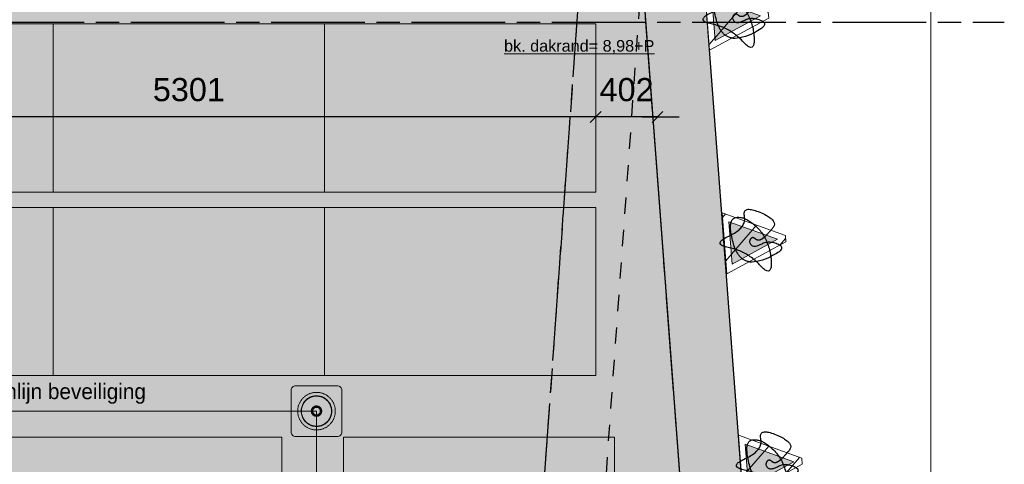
# Model space of a CAD drawing. Header units: millimetres. Extents: x -10538 to 13100, y -15694 to 32605.
# Tile 99 of 203: x 6505 to 12920, y -5281 to -2384. Entities that reach past the tile are written whole.
import ezdxf

# ---------------------------------------------------------------- set-up
doc = ezdxf.new("R2010")
doc.units = ezdxf.units.MM
doc.header["$LTSCALE"] = 100
doc.header["$PDMODE"] = 1
doc.header["$PDSIZE"] = -2
doc.linetypes.add('[LS] ISO-08 Long Dashed Short Dashed', pattern=[9.144, 6.096, -0.762, 1.524, -0.762])
doc.linetypes.add('[LS] Type-1', pattern=[2.12, 1.06, -1.06])
doc.layers.get('0').update_dxf_attribs({"lineweight": 5})
for name, color, linetype, lineweight, true_color in [('004 Valbeveiliging', 7, 'Continuous', 5, 0xcc0000), ('008 PV Panelen Hatch - Copy', 252, 'Continuous', 25, 0x696969), ('Bloembak driehoek', 4, 'Vluchtweg', 5, 0x00ffff), ('Constructie _ STAAL', 6, 'Continuous', 5, 0xff00ff), ('klasse 0', 5, 'Continuous', 5, 0x0000ff)]:
    doc.layers.add(name, color=color, linetype=linetype, lineweight=lineweight, true_color=true_color)
for name, color, linetype, lineweight in [('Geen', 7, 'Continuous', 9), ('Maatlijnen', 7, 'Continuous', 9), ('none', 7, 'Continuous', 13), ('plantenbak', 7, 'Continuous', 5)]:
    doc.layers.add(name, color=color, linetype=linetype, lineweight=lineweight)
doc.styles.add('Arial', font='Arial.ttf')
doc.styles.add('Century Gothic', font='Century-Gothic_9791.ttf')
doc.linetypes.add('Vluchtweg', pattern='A,10,-5,10,-3.236566,-11.030458,["vluchtweg",Arial,S=1.762052,R=0,X=-11.030458,Y=-0.881026],-5', length=44.267024)
doc.dimstyles.new('Arch', dxfattribs={"dimtxt": 101.056134, "dimasz": 224.482422, "dimexe": 317.5, "dimexo": 158.75, "dimgap": 158.75, "dimtad": 1, "dimdec": 4, "dimtxsty": 'Century Gothic', "dimblk": 'VW_SLASH-2', "dimblk1": 'VW_SLASH-2', "dimblk2": 'VW_SLASH-2', "dimcen": 0, "dimdle": 158.75, "dimazin": 0, "dimtfac": 1, "dimtdec": 4, "dimtix": 1, "dimtmove": 0, "dimatfit": 0, "dimldrblk": 'VW_FILLEDARROW', "dimfxl": 1, "dimfrac": 2, "dimtolj": 1, "dimarcsym": 0})
doc.dimstyles.new('Arch_PUUUR', dxfattribs={"dimtxt": 101.056134, "dimasz": 70.693359, "dimexe": 100, "dimexo": 159, "dimgap": 100, "dimtad": 1, "dimdec": 4, "dimtxsty": 'Century Gothic', "dimblk": 'VW_SLASH', "dimblk1": 'VW_SLASH', "dimblk2": 'VW_SLASH', "dimcen": 0, "dimdle": 100, "dimazin": 0, "dimtfac": 0.8, "dimtdec": 4, "dimtix": 1, "dimtmove": 0, "dimatfit": 0, "dimldrblk": 'VW_SLASH-1', "dimfxl": 1, "dimfrac": 2, "dimtolj": 1, "dimarcsym": 0})
pattern_1 = [(45, (0, 0), (141.42, -141.42), [])]

# ---------------------------------------------------------------- blocks, each defined once
blk = doc.blocks.new('Groep-93')
at = {"layer": 'none', "linetype": 'Continuous', "lineweight": 0, "true_color": 0xdddddd, "transparency": 33554687}
h = blk.add_hatch(color=254, dxfattribs=at)
edge = h.paths.add_edge_path()
edge.add_line((-9171.5, -11126.9), (-9171.5, -11133.8))
edge.add_arc((-6071.5, -11133.8), 3100, 180, 270)
edge.add_line((-6071.5, -14233.8), (-6066.5, -14233.8))
edge.add_line((-6066.5, -14233.8), (8435.9, -12771.5))
edge.add_arc((8430.9, -9671.5), 3100, 270.09362, 360)
edge.add_line((11530.9, -9671.5), (11530.9, -9667.8))
edge.add_line((11530.9, -9667.8), (10030.9, 10332.2))
edge.add_arc((7930.9, 10328.5), 2100, 0.10341, 90)
edge.add_line((7930.9, 12428.5), (-4569.1, 12428.5))
edge.add_arc((-4569.1, 10328.5), 2100, 90, 179.80836)
edge.add_line((-6669.1, 10335.5), (-9171.5, -11126.9))
at = {"layer": 'none', "linetype": 'Continuous', "lineweight": 0, "true_color": 0x9faa7d, "transparency": 33554556}
h = blk.add_hatch(color=73, dxfattribs=at)
edge = h.paths.add_edge_path()
edge.add_line((-6269.2, 10307.1), (-8771.4, -11154.1))
edge.add_arc((-6071.5, -11133.8), 2700, 180.43021, 269.68854)
edge.add_line((-6086.2, -13833.8), (8415.5, -12371.6))
edge.add_line((8415.5, -12371.6), (8435.3, -12371.5))
edge.add_arc((8430.9, -9671.5), 2700, 270.09362, 359.76787)
edge.add_line((11130.8, -9682.5), (9630.9, 10316.9))
edge.add_line((9630.9, 10316.9), (9630.9, 10331.5))
edge.add_arc((7930.9, 10328.5), 1700, 0.10341, 90)
edge.add_line((7930.9, 12028.5), (-4569.1, 12028.5))
edge.add_arc((-4569.1, 10328.5), 1700, 90, 179.80836)
edge.add_line((-6269.1, 10334.1), (-6269.2, 10307.1))
h.paths.add_polyline_path([(-952.5, 5902.8), (1523, 5902.8), (1523, -2250.8), (-952.5, -2250.8)])
h = blk.add_hatch(color=73, dxfattribs=at)
edge = h.paths.add_edge_path()
edge.add_line((-6269.2, 10307.1), (-8302.5, -7132.1))
edge.add_line((-8302.5, -7132.1), (10939.6, -7132.1))
edge.add_line((10939.6, -7132.1), (9630.9, 10316.9))
edge.add_line((9630.9, 10316.9), (9630.9, 10331.5))
edge.add_arc((7930.9, 10328.5), 1700, 0.10341, 90)
edge.add_line((7930.9, 12028.5), (-4569.1, 12028.5))
edge.add_arc((-4569.1, 10328.5), 1700, 90, 179.80836)
edge.add_line((-6269.1, 10334.1), (-6269.2, 10307.1))
h.paths.add_polyline_path([(5296.3, -942.1), (6196.3, -942.1), (6196.3, -2042.1), (5296.3, -2042.1)])
h.paths.add_polyline_path([(-950.6, 5902.8), (1574.7, 5902.8), (1574.7, -2250.8), (-950.6, -2250.8)])
at = {"layer": 'none', "color": 7, "linetype": 'Continuous', "lineweight": 25, "transparency": 33554687, "flags": 128}
for points in [[(-9171.5, -11126.9), (-9171.5, -11133.8, 0.414214), (-6071.5, -14233.8), (-6066.5, -14233.8), (8435.9, -12771.5, 0.413735), (11530.9, -9671.5), (11530.9, -9667.8), (10030.9, 10332.2, 0.413685), (7930.9, 12428.5), (-4569.1, 12428.5, 0.413234), (-6669.1, 10335.5)], [(-6269.2, 10307.1), (-8771.4, -11154.1, 0.410427), (-6086.2, -13833.8), (8415.5, -12371.6), (8435.3, -12371.5, 0.412549), (11130.8, -9682.5), (9630.9, 10316.9), (9630.9, 10331.5, 0.413685), (7930.9, 12028.5), (-4569.1, 12028.5, 0.413234), (-6269.1, 10334.1)], [(-6269.2, 10307.1), (-8302.5, -7132.1), (10939.6, -7132.1), (9630.9, 10316.9), (9630.9, 10331.5, 0.413685), (7930.9, 12028.5), (-4569.1, 12028.5, 0.413234), (-6269.1, 10334.1)]]:
    blk.add_lwpolyline(points, format="xyb", close=True, dxfattribs=at)
blk = doc.blocks.new('Groep-94')
at = {"layer": 'none', "color": 7, "linetype": '[LS] Type-1', "lineweight": 25, "transparency": 33554687, "flags": 128}
for points in [[(-4611.8, -12147.8, -0.413893), (-6711.8, -10050.1), (-7211.8, 11950), (-7211.8, 11952.2, -0.414214), (-4111.8, 15052.2), (-4107.8, 15052.2), (8392.3, 14052.2, -0.413833), (11488.2, 10952.2), (11488.2, 10948.7), (9988.2, -10051.4, -0.41371), (7888.2, -12147.8)], [(-6311.8, -10040.8), (-6811.8, 11958.9, -0.41223), (-4123.4, 14652.2), (8376, 13652.3), (8391.7, 13652.2, -0.412704), (11088.2, 10962.7), (9588.3, -10036.8), (9588.2, -10050.7, -0.41371), (7888.2, -11747.8), (-4611.8, -11747.8, -0.413893), (-6311.8, -10049.6)]]:
    blk.add_lwpolyline(points, format="xyb", close=True, dxfattribs=at)
blk = doc.blocks.new('bloembak')
at = {"color": 255, "linetype": 'Continuous', "lineweight": 9, "transparency": 33554687}
blk.add_wipeout([(-20, -400), (-200, 0), (200, 0), (20, -400)], dxfattribs=at).dxf.layer = 'Bloembak driehoek'
at = {"layer": 'Bloembak driehoek', "linetype": 'Continuous', "lineweight": 5, "transparency": 33554687}
h = blk.add_hatch(dxfattribs=at)
h.set_pattern_fill('[LA] Baksteen 2mm', style=0, pattern_type=2)
h.set_pattern_definition(pattern_1)
h.paths.add_polyline_path([(-20, -400), (-200, 0), (200, 0), (20, -400)])
at = {"layer": 'Bloembak driehoek', "color": 7, "linetype": 'Continuous', "lineweight": 9, "transparency": 33554687, "flags": 128}
blk.add_lwpolyline([(-20, -400), (-200, 0), (200, 0), (20, -400)], close=True, dxfattribs=at)
at = {"color": 255, "linetype": 'Continuous', "lineweight": 9, "transparency": 33554687}
blk.add_wipeout([(0, -347), (-138.1, -40), (138.1, -40)], dxfattribs=at).dxf.layer = 'plantenbak'
at = {"layer": 'Bloembak driehoek', "linetype": 'Continuous', "lineweight": 0, "true_color": 0xd7e0d6, "transparency": 33554687}
blk.add_hatch(color=254, dxfattribs=at).paths.add_polyline_path([(0, -347), (-138.1, -40), (138.1, -40)])
at = {"layer": 'plantenbak', "linetype": 'Continuous', "lineweight": 5, "transparency": 33554687}
h = blk.add_hatch(dxfattribs=at)
h.set_pattern_fill('[LA] Baksteen 2mm', style=0, pattern_type=2)
h.set_pattern_definition(pattern_1)
h.paths.add_polyline_path([(0, -347), (-138.1, -40), (138.1, -40)])
at = {"layer": 'Bloembak driehoek', "color": 7, "linetype": 'Continuous', "lineweight": 9, "transparency": 33554687, "flags": 128}
blk.add_lwpolyline([(0, -347), (-138.1, -40), (138.1, -40)], close=True, dxfattribs=at)
at = {"layer": 'plantenbak', "linetype": 'Continuous', "lineweight": 9, "transparency": 33554687, "flags": 128}
blk.add_lwpolyline([(0, -347), (-138.1, -40), (138.1, -40)], close=True, dxfattribs=at)
at = {"layer": 'plantenbak', "color": 85, "lineweight": 25, "true_color": 0x5baa38, "transparency": 33554687}
blk.add_open_spline([(-13.3, -252.4), (-33.4, -281.3), (-122.1, -365.2), (-243.1, -133.6), (-89.9, -153.6), (-1.2, 86), (64, -145.6), (256.9, -297.3), (-1.2, -293.1), (-166.5, -153.6), (-160.4, -25.8), (175.6, -92.3), (71.4, -414), (-1.6, -293.5), (44.4, -192.4), (6, -156.7), (-33, -184.9), (6.9, -223.5), (-13.3, -252.4)], degree=2, dxfattribs=at)
blk = doc.blocks.new('Groep-97')
at = {"layer": 'Bloembak driehoek', "color": 7, "transparency": 33554687, "xscale": -1, "rotation": 94.32140052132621}
for p in [(10984.7, -2384), (11095.9, -3841.1), (11202.5, -5290.9)]:
    blk.add_blockref('bloembak', p, dxfattribs=at)
blk = doc.blocks.new('Groep-99')
at = {"layer": 'Bloembak driehoek', "color": 7, "transparency": 33554687}
blk.add_blockref('Groep-97', (0, 0), dxfattribs=at)
blk = doc.blocks.new('VW_SLASH-2')
at = {"color": 0, "linetype": 'ByBlock', "lineweight": -2, "transparency": 16777216}
blk.add_line((0.707, 0), (-1, 0), dxfattribs=at)
at = {"color": 0, "linetype": 'Continuous', "lineweight": 20, "transparency": 16777216, "flags": 128}
blk.add_lwpolyline([(0.5, 0.5), (-0.5, -0.5)], dxfattribs=at)
blk = doc.blocks.new('*D217')
at = {"layer": 'Defpoints', "color": 0, "transparency": 33554687}
for p in [(7679.8, 12428.5), (12440.6, 12428.5), (8435.9, -12771.5)]:
    blk.add_point(p, dxfattribs=at)
at = {"layer": 'Maatlijnen', "color": 0, "lineweight": -2, "transparency": 33554687}
blk.add_line((12440.6, -12547.1), (12440.6, 12204), dxfattribs=at)
at = {"layer": 'Maatlijnen', "color": 0, "lineweight": -2, "xscale": 224.482421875, "yscale": 224.482421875, "zscale": 224.482421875}
for p, rotation in [((12440.6, 12428.5), 90.00000000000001), ((12440.6, -12771.5), 270)]:
    blk.add_blockref('VW_SLASH-2', p, dxfattribs=dict(at, rotation=rotation))
at = {"layer": 'Maatlijnen', "color": 0, "lineweight": 9, "transparency": 33554687, "insert": (12311, -171.5), "char_height": 151.58, "attachment_point": 5, "rotation": 90, "style": 'Century Gothic'}
blk.add_mtext('\\A1;25200', dxfattribs=at)
blk = doc.blocks.new('VW_FILLEDARROW')
at = {"color": 0, "linetype": 'Continuous', "lineweight": 5, "transparency": 16777216, "flags": 128}
blk.add_lwpolyline([(-1.414, 0.379), (0, 0), (-1.414, -0.379)], close=True, dxfattribs=at)
blk = doc.blocks.new('Groep-100')
at = {"layer": 'Geen', "color": 5, "linetype": '[LS] ISO-08 Long Dashed Short Dashed', "lineweight": 25, "true_color": 0x0000ff, "transparency": 33554687}
for p, q in [((11584.7, 17917.9), (9246.9, -14831.6)), ((11516.7, -14831.6), (9420.7, 13136.1)), ((-9230.3, -2400.8), (12919.7, -2400.8))]:
    blk.add_line(p, q, dxfattribs=at)
blk = doc.blocks.new('Groep-101')
at = {"layer": 'Constructie _ STAAL', "color": 7, "transparency": 33554546}
blk.add_blockref('Groep-100', (0, 0), dxfattribs=at)
blk = doc.blocks.new('Groep-131')
at = {"layer": '004 Valbeveiliging', "color": 12, "linetype": 'Continuous', "true_color": 0xcc0000}
for p, q in [((8438.6, -4934.4), (1345.7, -4934.4)), ((8438.6, -6402.7), (8438.6, -4934.4))]:
    blk.add_line(p, q, dxfattribs=at)
at = {"layer": '004 Valbeveiliging', "color": 12, "linetype": 'Continuous', "true_color": 0xcc0000, "flags": 128}
for points in [[(8273.6, -5070.7), (8274.1, -5076.3), (8275.8, -5081.6), (8278.4, -5086.6), (8282, -5090.9), (8286.3, -5094.5), (8291.3, -5097.2), (8296.7, -5098.8), (8302.3, -5099.4), (8574.9, -5099.4), (8580.5, -5098.8), (8585.9, -5097.2), (8590.8, -5094.5), (8595.2, -5090.9), (8598.8, -5086.6), (8601.4, -5081.6), (8603, -5076.3), (8603.6, -5070.7), (8603.6, -4798), (8603, -4792.4), (8601.4, -4787.1), (8598.8, -4782.1), (8595.2, -4777.8), (8590.8, -4774.2), (8585.9, -4771.5), (8580.5, -4769.9), (8574.9, -4769.4), (8302.3, -4769.4), (8296.7, -4769.9), (8291.3, -4771.5), (8286.3, -4774.2), (8282, -4777.8), (8278.4, -4782.1), (8275.8, -4787.1), (8274.1, -4792.4), (8273.6, -4798)], [(8561.1, -4934.4), (8561, -4930.1), (8560.8, -4925.9), (8560.4, -4921.6), (8559.9, -4917.4), (8559.3, -4913.2), (8558.4, -4909), (8557.5, -4904.9), (8556.4, -4900.8), (8555.2, -4896.7), (8553.8, -4892.7), (8552.3, -4888.7), (8550.6, -4884.8), (8548.8, -4880.9), (8546.9, -4877.1), (8544.9, -4873.4), (8542.7, -4869.8), (8540.4, -4866.2), (8537.9, -4862.7), (8535.4, -4859.3), (8532.7, -4856), (8530, -4852.8), (8527.1, -4849.6), (8524.1, -4846.6), (8521, -4843.7), (8517.8, -4840.9), (8514.5, -4838.2), (8511.1, -4835.6), (8507.6, -4833.2), (8504.1, -4830.8), (8500.5, -4828.6), (8496.7, -4826.5), (8493, -4824.6), (8489.1, -4822.8), (8485.2, -4821.1), (8481.3, -4819.5), (8477.3, -4818.1), (8473.2, -4816.8), (8469.1, -4815.7), (8465, -4814.7), (8460.8, -4813.9), (8456.6, -4813.2), (8452.4, -4812.6), (8448.1, -4812.2), (8443.9, -4812), (8439.7, -4811.9), (8435.4, -4811.9), (8431.2, -4812.1), (8426.9, -4812.4), (8422.7, -4812.9), (8418.5, -4813.5), (8414.3, -4814.3), (8410.1, -4815.2), (8406, -4816.3), (8402, -4817.5), (8397.9, -4818.8), (8393.9, -4820.3), (8390, -4821.9), (8386.1, -4823.7), (8382.3, -4825.5), (8378.6, -4827.6), (8374.9, -4829.7), (8371.3, -4832), (8367.8, -4834.4), (8364.4, -4836.9), (8361, -4839.5), (8357.8, -4842.3), (8354.6, -4845.1), (8351.6, -4848.1), (8348.7, -4851.2), (8345.8, -4854.3), (8343.1, -4857.6), (8340.5, -4861), (8338, -4864.4), (8335.6, -4868), (8333.4, -4871.6), (8331.3, -4875.3), (8329.3, -4879), (8327.4, -4882.8), (8325.7, -4886.7), (8324.1, -4890.7), (8322.7, -4894.7), (8321.4, -4898.7), (8320.2, -4902.8), (8319.2, -4906.9), (8318.3, -4911.1), (8317.6, -4915.3), (8317, -4919.5), (8316.6, -4923.7), (8316.3, -4928), (8316.1, -4932.2), (8316.1, -4936.5), (8316.3, -4940.7), (8316.6, -4945), (8317, -4949.2), (8317.6, -4953.4), (8318.3, -4957.6), (8319.2, -4961.8), (8320.2, -4965.9), (8321.4, -4970), (8322.7, -4974), (8324.1, -4978), (8325.7, -4982), (8327.4, -4985.9), (8329.3, -4989.7), (8331.3, -4993.4), (8333.4, -4997.1), (8335.6, -5000.7), (8338, -5004.3), (8340.5, -5007.7), (8343.1, -5011.1), (8345.8, -5014.4), (8348.7, -5017.5), (8351.6, -5020.6), (8354.6, -5023.6), (8357.8, -5026.4), (8361, -5029.2), (8364.4, -5031.8), (8367.8, -5034.3), (8371.3, -5036.7), (8374.9, -5039), (8378.6, -5041.1), (8382.3, -5043.2), (8386.1, -5045), (8390, -5046.8), (8393.9, -5048.4), (8397.9, -5049.9), (8402, -5051.2), (8406, -5052.4), (8410.1, -5053.5), (8414.3, -5054.4), (8418.5, -5055.2), (8422.7, -5055.8), (8426.9, -5056.3), (8431.2, -5056.6), (8435.4, -5056.8), (8439.7, -5056.8), (8443.9, -5056.7), (8448.1, -5056.5), (8452.4, -5056.1), (8456.6, -5055.5), (8460.8, -5054.8), (8465, -5054), (8469.1, -5053), (8473.2, -5051.9), (8477.3, -5050.6), (8481.3, -5049.2), (8485.2, -5047.6), (8489.1, -5045.9), (8493, -5044.1), (8496.7, -5042.2), (8500.5, -5040.1), (8504.1, -5037.9), (8507.6, -5035.5), (8511.1, -5033.1), (8514.5, -5030.5), (8517.8, -5027.8), (8521, -5025), (8524.1, -5022.1), (8527.1, -5019.1), (8530, -5015.9), (8532.7, -5012.7), (8535.4, -5009.4), (8537.9, -5006), (8540.4, -5002.5), (8542.7, -4998.9), (8544.9, -4995.3), (8546.9, -4991.6), (8548.8, -4987.8), (8550.6, -4983.9), (8552.3, -4980), (8553.8, -4976), (8555.2, -4972), (8556.4, -4967.9), (8557.5, -4963.8), (8558.4, -4959.7), (8559.3, -4955.5), (8559.9, -4951.3), (8560.4, -4947.1), (8560.8, -4942.8), (8561, -4938.6)], [(8538.4, -4934.4), (8538.3, -4930.9), (8538.1, -4927.4), (8537.8, -4924), (8537.4, -4920.5), (8536.9, -4917.1), (8536.2, -4913.7), (8535.4, -4910.3), (8534.5, -4907), (8533.5, -4903.7), (8532.4, -4900.4), (8531.2, -4897.2), (8529.8, -4894), (8528.4, -4890.8), (8526.8, -4887.7), (8525.1, -4884.7), (8523.4, -4881.7), (8521.5, -4878.8), (8519.5, -4876), (8517.4, -4873.2), (8515.3, -4870.5), (8513, -4867.9), (8510.7, -4865.3), (8508.2, -4862.9), (8505.7, -4860.5), (8503.1, -4858.2), (8500.4, -4856), (8497.7, -4853.9), (8494.8, -4851.9), (8491.9, -4850), (8489, -4848.2), (8486, -4846.5), (8482.9, -4844.9), (8479.8, -4843.5), (8476.6, -4842.1), (8473.4, -4840.8), (8470.1, -4839.7), (8466.8, -4838.6), (8463.4, -4837.7), (8460.1, -4836.9), (8456.7, -4836.2), (8453.3, -4835.7), (8449.8, -4835.2), (8446.4, -4834.9), (8442.9, -4834.7), (8439.5, -4834.6), (8436, -4834.6), (8432.5, -4834.8), (8429.1, -4835), (8425.6, -4835.4), (8422.2, -4835.9), (8418.8, -4836.6), (8415.4, -4837.3), (8412.1, -4838.2), (8408.7, -4839.1), (8405.5, -4840.2), (8402.2, -4841.4), (8399, -4842.8), (8395.9, -4844.2), (8392.8, -4845.7), (8389.7, -4847.4), (8386.7, -4849.1), (8383.8, -4851), (8380.9, -4852.9), (8378.1, -4855), (8375.4, -4857.1), (8372.8, -4859.4), (8370.2, -4861.7), (8367.7, -4864.1), (8365.3, -4866.6), (8363, -4869.2), (8360.8, -4871.8), (8358.7, -4874.6), (8356.7, -4877.4), (8354.7, -4880.3), (8352.9, -4883.2), (8351.2, -4886.2), (8349.6, -4889.3), (8348.1, -4892.4), (8346.7, -4895.6), (8345.4, -4898.8), (8344.2, -4902), (8343.1, -4905.3), (8342.2, -4908.7), (8341.3, -4912), (8340.6, -4915.4), (8340, -4918.8), (8339.5, -4922.3), (8339.2, -4925.7), (8338.9, -4929.2), (8338.8, -4932.6), (8338.8, -4936.1), (8338.9, -4939.5), (8339.2, -4943), (8339.5, -4946.4), (8340, -4949.9), (8340.6, -4953.3), (8341.3, -4956.7), (8342.2, -4960), (8343.1, -4963.4), (8344.2, -4966.7), (8345.4, -4969.9), (8346.7, -4973.1), (8348.1, -4976.3), (8349.6, -4979.4), (8351.2, -4982.5), (8352.9, -4985.5), (8354.7, -4988.4), (8356.7, -4991.3), (8358.7, -4994.1), (8360.8, -4996.9), (8363, -4999.5), (8365.3, -5002.1), (8367.7, -5004.6), (8370.2, -5007), (8372.8, -5009.3), (8375.4, -5011.6), (8378.1, -5013.7), (8380.9, -5015.8), (8383.8, -5017.7), (8386.7, -5019.6), (8389.7, -5021.3), (8392.8, -5023), (8395.9, -5024.5), (8399, -5025.9), (8402.2, -5027.3), (8405.5, -5028.5), (8408.7, -5029.6), (8412.1, -5030.5), (8415.4, -5031.4), (8418.8, -5032.1), (8422.2, -5032.8), (8425.6, -5033.3), (8429.1, -5033.7), (8432.5, -5033.9), (8436, -5034.1), (8439.5, -5034.1), (8442.9, -5034), (8446.4, -5033.8), (8449.8, -5033.5), (8453.3, -5033), (8456.7, -5032.5), (8460.1, -5031.8), (8463.4, -5031), (8466.8, -5030.1), (8470.1, -5029), (8473.4, -5027.9), (8476.6, -5026.6), (8479.8, -5025.2), (8482.9, -5023.8), (8486, -5022.2), (8489, -5020.5), (8491.9, -5018.7), (8494.8, -5016.8), (8497.7, -5014.8), (8500.4, -5012.7), (8503.1, -5010.5), (8505.7, -5008.2), (8508.2, -5005.8), (8510.7, -5003.4), (8513, -5000.8), (8515.3, -4998.2), (8517.4, -4995.5), (8519.5, -4992.7), (8521.5, -4989.9), (8523.4, -4987), (8525.1, -4984), (8526.8, -4981), (8528.4, -4977.9), (8529.8, -4974.7), (8531.2, -4971.5), (8532.4, -4968.3), (8533.5, -4965), (8534.5, -4961.7), (8535.4, -4958.4), (8536.2, -4955), (8536.9, -4951.6), (8537.4, -4948.2), (8537.8, -4944.7), (8538.1, -4941.3), (8538.3, -4937.8)], [(8536.6, -4934.4), (8536.6, -4930.9), (8536.4, -4927.5), (8536.1, -4924.2), (8535.7, -4920.8), (8535.2, -4917.4), (8534.5, -4914.1), (8533.7, -4910.8), (8532.9, -4907.5), (8531.9, -4904.2), (8530.8, -4901), (8529.6, -4897.8), (8528.2, -4894.7), (8526.8, -4891.6), (8525.3, -4888.6), (8523.6, -4885.6), (8521.9, -4882.7), (8520, -4879.8), (8518.1, -4877), (8516.1, -4874.3), (8513.9, -4871.6), (8511.7, -4869), (8509.4, -4866.5), (8507, -4864.1), (8504.5, -4861.8), (8502, -4859.6), (8499.3, -4857.4), (8496.6, -4855.3), (8493.8, -4853.4), (8491, -4851.5), (8488.1, -4849.7), (8485.1, -4848.1), (8482.1, -4846.5), (8479, -4845), (8475.9, -4843.7), (8472.7, -4842.5), (8469.5, -4841.3), (8466.3, -4840.3), (8463, -4839.4), (8459.7, -4838.6), (8456.4, -4837.9), (8453, -4837.4), (8449.6, -4836.9), (8446.2, -4836.6), (8442.8, -4836.4), (8439.4, -4836.3), (8436, -4836.3), (8432.6, -4836.5), (8429.2, -4836.8), (8425.9, -4837.1), (8422.5, -4837.6), (8419.2, -4838.3), (8415.8, -4839), (8412.5, -4839.8), (8409.3, -4840.8), (8406, -4841.9), (8402.9, -4843.1), (8399.7, -4844.4), (8396.6, -4845.8), (8393.6, -4847.3), (8390.6, -4848.9), (8387.6, -4850.6), (8384.7, -4852.4), (8381.9, -4854.3), (8379.2, -4856.4), (8376.5, -4858.5), (8373.9, -4860.7), (8371.4, -4863), (8369, -4865.3), (8366.6, -4867.8), (8364.4, -4870.3), (8362.2, -4872.9), (8360.1, -4875.6), (8358.1, -4878.4), (8356.2, -4881.2), (8354.4, -4884.1), (8352.7, -4887.1), (8351.1, -4890.1), (8349.6, -4893.1), (8348.3, -4896.2), (8347, -4899.4), (8345.8, -4902.6), (8344.8, -4905.8), (8343.9, -4909.1), (8343, -4912.4), (8342.3, -4915.7), (8341.8, -4919.1), (8341.3, -4922.5), (8340.9, -4925.9), (8340.7, -4929.2), (8340.6, -4932.6), (8340.6, -4936.1), (8340.7, -4939.5), (8340.9, -4942.8), (8341.3, -4946.2), (8341.8, -4949.6), (8342.3, -4953), (8343, -4956.3), (8343.9, -4959.6), (8344.8, -4962.9), (8345.8, -4966.1), (8347, -4969.3), (8348.3, -4972.5), (8349.6, -4975.6), (8351.1, -4978.6), (8352.7, -4981.6), (8354.4, -4984.6), (8356.2, -4987.5), (8358.1, -4990.3), (8360.1, -4993.1), (8362.2, -4995.8), (8364.4, -4998.4), (8366.6, -5000.9), (8369, -5003.4), (8371.4, -5005.7), (8373.9, -5008), (8376.5, -5010.2), (8379.2, -5012.3), (8381.9, -5014.4), (8384.7, -5016.3), (8387.6, -5018.1), (8390.6, -5019.8), (8393.6, -5021.4), (8396.6, -5022.9), (8399.7, -5024.3), (8402.9, -5025.6), (8406, -5026.8), (8409.3, -5027.9), (8412.5, -5028.9), (8415.8, -5029.7), (8419.2, -5030.4), (8422.5, -5031.1), (8425.9, -5031.6), (8429.2, -5031.9), (8432.6, -5032.2), (8436, -5032.4), (8439.4, -5032.4), (8442.8, -5032.3), (8446.2, -5032.1), (8449.6, -5031.8), (8453, -5031.3), (8456.4, -5030.8), (8459.7, -5030.1), (8463, -5029.3), (8466.3, -5028.4), (8469.5, -5027.4), (8472.7, -5026.2), (8475.9, -5025), (8479, -5023.7), (8482.1, -5022.2), (8485.1, -5020.6), (8488.1, -5019), (8491, -5017.2), (8493.8, -5015.3), (8496.6, -5013.4), (8499.3, -5011.3), (8502, -5009.1), (8504.5, -5006.9), (8507, -5004.6), (8509.4, -5002.2), (8511.7, -4999.7), (8513.9, -4997.1), (8516.1, -4994.4), (8518.1, -4991.7), (8520, -4988.9), (8521.9, -4986), (8523.6, -4983.1), (8525.3, -4980.1), (8526.8, -4977.1), (8528.2, -4974), (8529.6, -4970.9), (8530.8, -4967.7), (8531.9, -4964.5), (8532.9, -4961.2), (8533.7, -4957.9), (8534.5, -4954.6), (8535.2, -4951.3), (8535.7, -4947.9), (8536.1, -4944.5), (8536.4, -4941.2), (8536.6, -4937.8)], [(8472.4, -4934.4), (8472.4, -4933.2), (8472.3, -4932), (8472.2, -4930.8), (8472.1, -4929.7), (8471.9, -4928.5), (8471.6, -4927.4), (8471.4, -4926.2), (8471.1, -4925.1), (8470.7, -4924), (8470.4, -4922.9), (8469.9, -4921.8), (8469.5, -4920.7), (8469, -4919.6), (8468.5, -4918.6), (8467.9, -4917.5), (8467.3, -4916.5), (8466.7, -4915.5), (8466, -4914.6), (8465.3, -4913.6), (8464.6, -4912.7), (8463.8, -4911.8), (8463, -4911), (8462.2, -4910.1), (8461.3, -4909.3), (8460.4, -4908.6), (8459.5, -4907.8), (8458.6, -4907.1), (8457.6, -4906.4), (8456.7, -4905.8), (8455.7, -4905.2), (8454.6, -4904.6), (8453.6, -4904.1), (8452.5, -4903.6), (8451.5, -4903.1), (8450.4, -4902.7), (8449.3, -4902.3), (8448.1, -4901.9), (8447, -4901.6), (8445.9, -4901.4), (8444.7, -4901.1), (8443.6, -4900.9), (8442.4, -4900.8), (8441.2, -4900.7), (8440.1, -4900.6), (8438.9, -4900.6), (8437.7, -4900.6), (8436.5, -4900.6), (8435.4, -4900.7), (8434.2, -4900.8), (8433, -4901), (8431.9, -4901.2), (8430.7, -4901.5), (8429.6, -4901.8), (8428.5, -4902.1), (8427.4, -4902.5), (8426.3, -4902.9), (8425.2, -4903.3), (8424.1, -4903.8), (8423.1, -4904.3), (8422, -4904.9), (8421, -4905.5), (8420, -4906.1), (8419.1, -4906.8), (8418.1, -4907.5), (8417.2, -4908.2), (8416.3, -4909), (8415.4, -4909.7), (8414.6, -4910.6), (8413.8, -4911.4), (8413, -4912.3), (8412.3, -4913.2), (8411.5, -4914.1), (8410.8, -4915.1), (8410.2, -4916), (8409.6, -4917), (8409, -4918.1), (8408.4, -4919.1), (8407.9, -4920.1), (8407.5, -4921.2), (8407, -4922.3), (8406.6, -4923.4), (8406.3, -4924.5), (8405.9, -4925.7), (8405.7, -4926.8), (8405.4, -4927.9), (8405.2, -4929.1), (8405.1, -4930.3), (8404.9, -4931.4), (8404.9, -4932.6), (8404.8, -4933.8), (8404.8, -4934.9), (8404.9, -4936.1), (8404.9, -4937.3), (8405.1, -4938.4), (8405.2, -4939.6), (8405.4, -4940.8), (8405.7, -4941.9), (8405.9, -4943), (8406.3, -4944.2), (8406.6, -4945.3), (8407, -4946.4), (8407.5, -4947.5), (8407.9, -4948.6), (8408.4, -4949.6), (8409, -4950.6), (8409.6, -4951.7), (8410.2, -4952.7), (8410.8, -4953.6), (8411.5, -4954.6), (8412.3, -4955.5), (8413, -4956.4), (8413.8, -4957.3), (8414.6, -4958.1), (8415.4, -4959), (8416.3, -4959.7), (8417.2, -4960.5), (8418.1, -4961.2), (8419.1, -4961.9), (8420, -4962.6), (8421, -4963.2), (8422, -4963.8), (8423.1, -4964.4), (8424.1, -4964.9), (8425.2, -4965.4), (8426.3, -4965.8), (8427.4, -4966.2), (8428.5, -4966.6), (8429.6, -4966.9), (8430.7, -4967.2), (8431.9, -4967.5), (8433, -4967.7), (8434.2, -4967.9), (8435.4, -4968), (8436.5, -4968.1), (8437.7, -4968.1), (8438.9, -4968.1), (8440.1, -4968.1), (8441.2, -4968), (8442.4, -4967.9), (8443.6, -4967.8), (8444.7, -4967.6), (8445.9, -4967.3), (8447, -4967.1), (8448.1, -4966.8), (8449.3, -4966.4), (8450.4, -4966), (8451.5, -4965.6), (8452.5, -4965.1), (8453.6, -4964.6), (8454.6, -4964.1), (8455.7, -4963.5), (8456.7, -4962.9), (8457.6, -4962.3), (8458.6, -4961.6), (8459.5, -4960.9), (8460.4, -4960.1), (8461.3, -4959.4), (8462.2, -4958.6), (8463, -4957.7), (8463.8, -4956.9), (8464.6, -4956), (8465.3, -4955.1), (8466, -4954.1), (8466.7, -4953.2), (8467.3, -4952.2), (8467.9, -4951.2), (8468.5, -4950.1), (8469, -4949.1), (8469.5, -4948), (8469.9, -4946.9), (8470.4, -4945.8), (8470.7, -4944.7), (8471.1, -4943.6), (8471.4, -4942.5), (8471.6, -4941.3), (8471.9, -4940.2), (8472.1, -4939), (8472.2, -4937.9), (8472.3, -4936.7), (8472.4, -4935.5)], [(8470.6, -4934.4), (8470.6, -4933.2), (8470.6, -4932.1), (8470.5, -4931), (8470.3, -4929.9), (8470.2, -4928.8), (8469.9, -4927.7), (8469.7, -4926.6), (8469.4, -4925.6), (8469.1, -4924.5), (8468.7, -4923.4), (8468.3, -4922.4), (8467.9, -4921.4), (8467.4, -4920.4), (8466.9, -4919.4), (8466.4, -4918.4), (8465.8, -4917.5), (8465.2, -4916.5), (8464.6, -4915.6), (8463.9, -4914.7), (8463.2, -4913.8), (8462.5, -4913), (8461.7, -4912.2), (8461, -4911.4), (8460.1, -4910.6), (8459.3, -4909.9), (8458.4, -4909.2), (8457.6, -4908.5), (8456.7, -4907.9), (8455.7, -4907.3), (8454.8, -4906.7), (8453.8, -4906.2), (8452.8, -4905.6), (8451.8, -4905.2), (8450.8, -4904.7), (8449.8, -4904.3), (8448.7, -4903.9), (8447.6, -4903.6), (8446.6, -4903.3), (8445.5, -4903.1), (8444.4, -4902.8), (8443.3, -4902.7), (8442.2, -4902.5), (8441.1, -4902.4), (8440, -4902.3), (8438.9, -4902.3), (8437.8, -4902.3), (8436.6, -4902.4), (8435.5, -4902.5), (8434.4, -4902.6), (8433.3, -4902.7), (8432.2, -4902.9), (8431.2, -4903.2), (8430.1, -4903.5), (8429, -4903.8), (8428, -4904.1), (8426.9, -4904.5), (8425.9, -4904.9), (8424.9, -4905.4), (8423.9, -4905.9), (8422.9, -4906.4), (8421.9, -4907), (8421, -4907.6), (8420.1, -4908.2), (8419.2, -4908.9), (8418.3, -4909.5), (8417.5, -4910.3), (8416.6, -4911), (8415.8, -4911.8), (8415.1, -4912.6), (8414.3, -4913.4), (8413.6, -4914.3), (8412.9, -4915.2), (8412.3, -4916.1), (8411.7, -4917), (8411.1, -4917.9), (8410.5, -4918.9), (8410, -4919.9), (8409.5, -4920.9), (8409.1, -4921.9), (8408.7, -4922.9), (8408.3, -4924), (8407.9, -4925), (8407.6, -4926.1), (8407.4, -4927.2), (8407.1, -4928.3), (8406.9, -4929.4), (8406.8, -4930.5), (8406.7, -4931.6), (8406.6, -4932.7), (8406.6, -4933.8), (8406.6, -4934.9), (8406.6, -4936), (8406.7, -4937.1), (8406.8, -4938.2), (8406.9, -4939.3), (8407.1, -4940.4), (8407.4, -4941.5), (8407.6, -4942.6), (8407.9, -4943.7), (8408.3, -4944.7), (8408.7, -4945.8), (8409.1, -4946.8), (8409.5, -4947.8), (8410, -4948.8), (8410.5, -4949.8), (8411.1, -4950.8), (8411.7, -4951.7), (8412.3, -4952.6), (8412.9, -4953.5), (8413.6, -4954.4), (8414.3, -4955.3), (8415.1, -4956.1), (8415.8, -4956.9), (8416.6, -4957.7), (8417.5, -4958.4), (8418.3, -4959.2), (8419.2, -4959.8), (8420.1, -4960.5), (8421, -4961.1), (8421.9, -4961.7), (8422.9, -4962.3), (8423.9, -4962.8), (8424.9, -4963.3), (8425.9, -4963.8), (8426.9, -4964.2), (8428, -4964.6), (8429, -4964.9), (8430.1, -4965.2), (8431.2, -4965.5), (8432.2, -4965.8), (8433.3, -4966), (8434.4, -4966.1), (8435.5, -4966.2), (8436.6, -4966.3), (8437.8, -4966.4), (8438.9, -4966.4), (8440, -4966.4), (8441.1, -4966.3), (8442.2, -4966.2), (8443.3, -4966), (8444.4, -4965.9), (8445.5, -4965.6), (8446.6, -4965.4), (8447.6, -4965.1), (8448.7, -4964.8), (8449.8, -4964.4), (8450.8, -4964), (8451.8, -4963.5), (8452.8, -4963.1), (8453.8, -4962.5), (8454.8, -4962), (8455.7, -4961.4), (8456.7, -4960.8), (8457.6, -4960.2), (8458.4, -4959.5), (8459.3, -4958.8), (8460.1, -4958.1), (8461, -4957.3), (8461.7, -4956.5), (8462.5, -4955.7), (8463.2, -4954.9), (8463.9, -4954), (8464.6, -4953.1), (8465.2, -4952.2), (8465.8, -4951.2), (8466.4, -4950.3), (8466.9, -4949.3), (8467.4, -4948.3), (8467.9, -4947.3), (8468.3, -4946.3), (8468.7, -4945.3), (8469.1, -4944.2), (8469.4, -4943.1), (8469.7, -4942.1), (8469.9, -4941), (8470.2, -4939.9), (8470.3, -4938.8), (8470.5, -4937.7), (8470.6, -4936.6), (8470.6, -4935.5)], [(8468.6, -4934.4), (8468.6, -4933.3), (8468.5, -4932.3), (8468.4, -4931.2), (8468.3, -4930.2), (8468.1, -4929.2), (8467.9, -4928.1), (8467.7, -4927.1), (8467.4, -4926.1), (8467.1, -4925.1), (8466.8, -4924.1), (8466.4, -4923.2), (8466, -4922.2), (8465.6, -4921.3), (8465.1, -4920.3), (8464.6, -4919.4), (8464.1, -4918.5), (8463.5, -4917.7), (8462.9, -4916.8), (8462.3, -4916), (8461.6, -4915.2), (8461, -4914.4), (8460.3, -4913.6), (8459.5, -4912.9), (8458.8, -4912.1), (8458, -4911.5), (8457.2, -4910.8), (8456.4, -4910.2), (8455.5, -4909.6), (8454.6, -4909), (8453.7, -4908.5), (8452.8, -4907.9), (8451.9, -4907.5), (8451, -4907), (8450, -4906.6), (8449, -4906.2), (8448.1, -4905.9), (8447.1, -4905.6), (8446.1, -4905.3), (8445, -4905.1), (8444, -4904.8), (8443, -4904.7), (8442, -4904.5), (8440.9, -4904.4), (8439.9, -4904.4), (8438.9, -4904.4), (8437.8, -4904.4), (8436.8, -4904.4), (8435.7, -4904.5), (8434.7, -4904.6), (8433.7, -4904.8), (8432.6, -4904.9), (8431.6, -4905.2), (8430.6, -4905.4), (8429.6, -4905.7), (8428.6, -4906.1), (8427.7, -4906.4), (8426.7, -4906.8), (8425.7, -4907.2), (8424.8, -4907.7), (8423.9, -4908.2), (8423, -4908.7), (8422.1, -4909.3), (8421.3, -4909.9), (8420.4, -4910.5), (8419.6, -4911.1), (8418.8, -4911.8), (8418, -4912.5), (8417.3, -4913.2), (8416.6, -4914), (8415.9, -4914.8), (8415.2, -4915.6), (8414.6, -4916.4), (8414, -4917.2), (8413.4, -4918.1), (8412.8, -4919), (8412.3, -4919.9), (8411.8, -4920.8), (8411.4, -4921.7), (8411, -4922.7), (8410.6, -4923.7), (8410.2, -4924.6), (8409.9, -4925.6), (8409.6, -4926.6), (8409.4, -4927.6), (8409.1, -4928.7), (8409, -4929.7), (8408.8, -4930.7), (8408.7, -4931.7), (8408.6, -4932.8), (8408.6, -4933.8), (8408.6, -4934.9), (8408.6, -4935.9), (8408.7, -4937), (8408.8, -4938), (8409, -4939), (8409.1, -4940), (8409.4, -4941.1), (8409.6, -4942.1), (8409.9, -4943.1), (8410.2, -4944.1), (8410.6, -4945), (8411, -4946), (8411.4, -4947), (8411.8, -4947.9), (8412.3, -4948.8), (8412.8, -4949.7), (8413.4, -4950.6), (8414, -4951.5), (8414.6, -4952.3), (8415.2, -4953.1), (8415.9, -4953.9), (8416.6, -4954.7), (8417.3, -4955.5), (8418, -4956.2), (8418.8, -4956.9), (8419.6, -4957.6), (8420.4, -4958.2), (8421.3, -4958.8), (8422.1, -4959.4), (8423, -4960), (8423.9, -4960.5), (8424.8, -4961), (8425.7, -4961.5), (8426.7, -4961.9), (8427.7, -4962.3), (8428.6, -4962.6), (8429.6, -4963), (8430.6, -4963.3), (8431.6, -4963.5), (8432.6, -4963.8), (8433.7, -4963.9), (8434.7, -4964.1), (8435.7, -4964.2), (8436.8, -4964.3), (8437.8, -4964.3), (8438.9, -4964.3), (8439.9, -4964.3), (8440.9, -4964.3), (8442, -4964.2), (8443, -4964), (8444, -4963.9), (8445, -4963.6), (8446.1, -4963.4), (8447.1, -4963.1), (8448.1, -4962.8), (8449, -4962.5), (8450, -4962.1), (8451, -4961.7), (8451.9, -4961.2), (8452.8, -4960.8), (8453.7, -4960.2), (8454.6, -4959.7), (8455.5, -4959.1), (8456.4, -4958.5), (8457.2, -4957.9), (8458, -4957.2), (8458.8, -4956.6), (8459.5, -4955.8), (8460.3, -4955.1), (8461, -4954.3), (8461.6, -4953.5), (8462.3, -4952.7), (8462.9, -4951.9), (8463.5, -4951), (8464.1, -4950.2), (8464.6, -4949.3), (8465.1, -4948.4), (8465.6, -4947.4), (8466, -4946.5), (8466.4, -4945.5), (8466.8, -4944.6), (8467.1, -4943.6), (8467.4, -4942.6), (8467.7, -4941.6), (8467.9, -4940.6), (8468.1, -4939.5), (8468.3, -4938.5), (8468.4, -4937.5), (8468.5, -4936.4), (8468.6, -4935.4)], [(8463.6, -4934.4), (8463.6, -4933.5), (8463.5, -4932.6), (8463.5, -4931.8), (8463.4, -4930.9), (8463.2, -4930), (8463.1, -4929.2), (8462.9, -4928.3), (8462.6, -4927.5), (8462.4, -4926.7), (8462.1, -4925.8), (8461.8, -4925), (8461.5, -4924.2), (8461.1, -4923.4), (8460.7, -4922.7), (8460.3, -4921.9), (8459.8, -4921.2), (8459.4, -4920.4), (8458.9, -4919.7), (8458.3, -4919), (8457.8, -4918.4), (8457.2, -4917.7), (8456.6, -4917.1), (8456, -4916.4), (8455.4, -4915.8), (8454.8, -4915.3), (8454.1, -4914.7), (8453.4, -4914.2), (8452.7, -4913.7), (8452, -4913.2), (8451.2, -4912.8), (8450.5, -4912.3), (8449.7, -4911.9), (8448.9, -4911.6), (8448.1, -4911.2), (8447.3, -4910.9), (8446.5, -4910.6), (8445.7, -4910.4), (8444.8, -4910.1), (8444, -4909.9), (8443.1, -4909.8), (8442.3, -4909.6), (8441.4, -4909.5), (8440.5, -4909.4), (8439.7, -4909.4), (8438.8, -4909.4), (8437.9, -4909.4), (8437.1, -4909.4), (8436.2, -4909.5), (8435.3, -4909.6), (8434.5, -4909.7), (8433.6, -4909.8), (8432.8, -4910), (8431.9, -4910.2), (8431.1, -4910.5), (8430.3, -4910.8), (8429.5, -4911.1), (8428.7, -4911.4), (8427.9, -4911.8), (8427.1, -4912.1), (8426.3, -4912.6), (8425.6, -4913), (8424.9, -4913.5), (8424.1, -4913.9), (8423.4, -4914.5), (8422.8, -4915), (8422.1, -4915.6), (8421.5, -4916.1), (8420.8, -4916.7), (8420.2, -4917.4), (8419.7, -4918), (8419.1, -4918.7), (8418.6, -4919.4), (8418.1, -4920.1), (8417.6, -4920.8), (8417.1, -4921.5), (8416.7, -4922.3), (8416.3, -4923.1), (8415.9, -4923.8), (8415.6, -4924.6), (8415.2, -4925.4), (8414.9, -4926.3), (8414.7, -4927.1), (8414.4, -4927.9), (8414.2, -4928.8), (8414, -4929.6), (8413.9, -4930.5), (8413.8, -4931.3), (8413.7, -4932.2), (8413.6, -4933), (8413.6, -4933.9), (8413.6, -4934.8), (8413.6, -4935.7), (8413.7, -4936.5), (8413.8, -4937.4), (8413.9, -4938.2), (8414, -4939.1), (8414.2, -4939.9), (8414.4, -4940.8), (8414.7, -4941.6), (8414.9, -4942.4), (8415.2, -4943.3), (8415.6, -4944.1), (8415.9, -4944.9), (8416.3, -4945.6), (8416.7, -4946.4), (8417.1, -4947.2), (8417.6, -4947.9), (8418.1, -4948.6), (8418.6, -4949.3), (8419.1, -4950), (8419.7, -4950.7), (8420.2, -4951.3), (8420.8, -4952), (8421.5, -4952.6), (8422.1, -4953.1), (8422.8, -4953.7), (8423.4, -4954.2), (8424.1, -4954.8), (8424.9, -4955.2), (8425.6, -4955.7), (8426.3, -4956.1), (8427.1, -4956.6), (8427.9, -4956.9), (8428.7, -4957.3), (8429.5, -4957.6), (8430.3, -4957.9), (8431.1, -4958.2), (8431.9, -4958.5), (8432.8, -4958.7), (8433.6, -4958.9), (8434.5, -4959), (8435.3, -4959.1), (8436.2, -4959.2), (8437.1, -4959.3), (8437.9, -4959.3), (8438.8, -4959.3), (8439.7, -4959.3), (8440.5, -4959.3), (8441.4, -4959.2), (8442.3, -4959.1), (8443.1, -4958.9), (8444, -4958.8), (8444.8, -4958.6), (8445.7, -4958.3), (8446.5, -4958.1), (8447.3, -4957.8), (8448.1, -4957.5), (8448.9, -4957.1), (8449.7, -4956.8), (8450.5, -4956.4), (8451.2, -4955.9), (8452, -4955.5), (8452.7, -4955), (8453.4, -4954.5), (8454.1, -4954), (8454.8, -4953.4), (8455.4, -4952.9), (8456, -4952.3), (8456.6, -4951.6), (8457.2, -4951), (8457.8, -4950.3), (8458.3, -4949.7), (8458.9, -4949), (8459.4, -4948.3), (8459.8, -4947.5), (8460.3, -4946.8), (8460.7, -4946), (8461.1, -4945.3), (8461.5, -4944.5), (8461.8, -4943.7), (8462.1, -4942.9), (8462.4, -4942), (8462.6, -4941.2), (8462.9, -4940.4), (8463.1, -4939.5), (8463.2, -4938.7), (8463.4, -4937.8), (8463.5, -4936.9), (8463.5, -4936.1), (8463.6, -4935.2)]]:
    blk.add_lwpolyline(points, close=True, dxfattribs=at)
blk = doc.blocks.new('Groep-146')
at = {"layer": '008 PV Panelen Hatch - Copy', "linetype": 'Continuous', "lineweight": 0, "true_color": 0x555555, "transparency": 33554508}
for points in [[(4956.5, -2411.2), (6723.5, -2411.2), (6723.5, -3507.2), (4956.5, -3507.2)], [(6723.5, -2411.2), (8490.5, -2411.2), (8490.5, -3507.2), (6723.5, -3507.2)], [(8490.5, -2411.2), (10257.5, -2411.2), (10257.5, -3507.2), (8490.5, -3507.2)], [(4956.5, -3607.2), (6723.5, -3607.2), (6723.5, -4703.2), (4956.5, -4703.2)], [(6723.5, -3607.2), (8490.5, -3607.2), (8490.5, -4703.2), (6723.5, -4703.2)], [(8490.5, -3607.2), (10257.5, -3607.2), (10257.5, -4703.2), (8490.5, -4703.2)], [(6446.7, -5103.2), (8213.7, -5103.2), (8213.7, -6199.2), (6446.7, -6199.2)], [(8613.7, -5103.2), (10380.7, -5103.2), (10380.7, -6199.2), (8613.7, -6199.2)]]:
    blk.add_hatch(color=251, dxfattribs=at).paths.add_polyline_path(points)
at = {"layer": '008 PV Panelen Hatch - Copy', "color": 7, "linetype": 'Continuous', "lineweight": 5, "flags": 128}
for points in [[(4956.5, -2411.2), (6723.5, -2411.2), (6723.5, -3507.2), (4956.5, -3507.2)], [(6723.5, -2411.2), (8490.5, -2411.2), (8490.5, -3507.2), (6723.5, -3507.2)], [(8490.5, -2411.2), (10257.5, -2411.2), (10257.5, -3507.2), (8490.5, -3507.2)], [(4956.5, -3607.2), (6723.5, -3607.2), (6723.5, -4703.2), (4956.5, -4703.2)], [(6723.5, -3607.2), (8490.5, -3607.2), (8490.5, -4703.2), (6723.5, -4703.2)], [(8490.5, -3607.2), (10257.5, -3607.2), (10257.5, -4703.2), (8490.5, -4703.2)], [(6446.7, -5103.2), (8213.7, -5103.2), (8213.7, -6199.2), (6446.7, -6199.2)], [(8613.7, -5103.2), (10380.7, -5103.2), (10380.7, -6199.2), (8613.7, -6199.2)]]:
    blk.add_lwpolyline(points, close=True, dxfattribs=at)
blk = doc.blocks.new('VW_SLASH')
at = {"color": 0, "linetype": 'ByBlock', "lineweight": -2, "transparency": 16777216}
blk.add_line((1.415, 0), (-1, 0), dxfattribs=at)
at = {"color": 0, "linetype": 'Continuous', "lineweight": 20, "transparency": 16777216, "flags": 128}
blk.add_lwpolyline([(0.5, 0.5), (-0.5, -0.5)], dxfattribs=at)
blk = doc.blocks.new('*D296')
at = {"layer": 'Defpoints', "color": 0}
for p in [(4956.5, -3017.7), (4956.5, -3507.2), (10257.5, -3507.2)]:
    blk.add_point(p, dxfattribs=at)
at = {"layer": 'Maatlijnen', "color": 0, "linetype": 'Continuous', "lineweight": -2}
blk.add_line((10186.8, -3017.7), (5027.2, -3017.7), dxfattribs=at)
at = {"layer": 'Maatlijnen', "color": 0, "lineweight": -2, "xscale": 70.693359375, "yscale": 70.693359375, "zscale": 70.693359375, "rotation": 180}
blk.add_blockref('VW_SLASH', (4956.5, -3017.7), dxfattribs=at)
at = {"layer": 'Maatlijnen', "color": 0, "lineweight": -2, "xscale": 70.693359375, "yscale": 70.693359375, "zscale": 70.693359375}
blk.add_blockref('VW_SLASH', (10257.5, -3017.7), dxfattribs=at)
at = {"layer": 'Maatlijnen', "color": 0, "insert": (7607, -2840.5), "char_height": 151.03, "attachment_point": 5, "style": 'Arial'}
blk.add_mtext('\\A1;5301', dxfattribs=at)
blk = doc.blocks.new('VW_SLASH-1')
at = {"color": 0, "linetype": 'ByBlock', "lineweight": -2, "transparency": 16777216}
blk.add_line((1.415, 0), (-1, 0), dxfattribs=at)
at = {"color": 0, "linetype": 'Continuous', "lineweight": 20, "transparency": 16777216, "flags": 128}
blk.add_lwpolyline([(0.751, 0.751), (-0.751, -0.751)], dxfattribs=at)
blk = doc.blocks.new('*D297')
at = {"layer": 'Defpoints', "color": 0}
for p in [(10257.5, -3017.7), (10659.8, -3397.4), (10257.5, -3507.2)]:
    blk.add_point(p, dxfattribs=at)
at = {"layer": 'Maatlijnen', "color": 0, "linetype": 'Continuous', "lineweight": -2}
for p, q in [((10186.8, -3017.7), (10116.1, -3017.7)), ((10659.8, -3017.7), (10257.5, -3017.7)), ((10730.5, -3017.7), (10801.2, -3017.7))]:
    blk.add_line(p, q, dxfattribs=at)
at = {"layer": 'Maatlijnen', "color": 0, "lineweight": -2, "xscale": 70.693359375, "yscale": 70.693359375, "zscale": 70.693359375}
blk.add_blockref('VW_SLASH', (10257.5, -3017.7), dxfattribs=at)
at = {"layer": 'Maatlijnen', "color": 0, "lineweight": -2, "xscale": 70.693359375, "yscale": 70.693359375, "zscale": 70.693359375, "rotation": 180}
blk.add_blockref('VW_SLASH', (10659.8, -3017.7), dxfattribs=at)
at = {"layer": 'Maatlijnen', "color": 0, "insert": (10458.7, -2840.5), "char_height": 151.03, "attachment_point": 5, "style": 'Arial'}
blk.add_mtext('\\A1;402', dxfattribs=at)
blk = doc.blocks.new('Groep-145')
at = {"layer": 'Geen', "color": 7, "transparency": 33554687}
for name in ['Groep-94', 'Groep-93']:
    blk.add_blockref(name, (0, 0), dxfattribs=at)
at = {"layer": 'Bloembak driehoek', "color": 7, "transparency": 33554687}
blk.add_blockref('Groep-99', (0, 0), dxfattribs=at)
at = {"layer": 'Constructie _ STAAL', "color": 7, "transparency": 33554546}
blk.add_blockref('Groep-101', (0, 0), dxfattribs=at)
at = {"layer": 'Geen', "color": 7, "transparency": 33554687}
blk.add_blockref('Groep-131', (0, 0), dxfattribs=at)
at = {"layer": 'Geen', "color": 1, "true_color": 0xff0000, "transparency": 33554687, "insert": (9660.6, -2516.6), "char_height": 75.516, "attachment_point": 1, "line_spacing_factor": 0.962448, "style": 'Arial'}
blk.add_mtext('{\\Lbk. dakrand= 8,98+P}', dxfattribs=at)
at = {"layer": 'klasse 0', "color": 1, "true_color": 0xff0000, "transparency": 33554687, "insert": (6260.5, -4755.2), "char_height": 101.056, "width": 1238.785, "attachment_point": 1, "line_spacing_factor": 1.026243, "style": 'Century Gothic'}
blk.add_mtext('aanlijn beveiliging', dxfattribs=at)
at = {"layer": 'Maatlijnen', "color": 5, "lineweight": 9, "true_color": 0x0000ff, "transparency": 33554687}
dim = blk.add_linear_dim(base=(12440.6, 12428.5), p1=(8435.9, -12771.5), p2=(7679.8, 12428.5), angle=270, dimstyle='Arch', override={"dimtxt": 151.584201, "dimgap": 50, "dimdec": 0, "dimpost": '<>', "dimtxsty": 'Century Gothic', "dimse1": 1, "dimse2": 1, "dimtmove": 2}, dxfattribs=at)
dim.commit()
dim.dimension.update_dxf_attribs({"geometry": '*D217', "text_midpoint": (12311, -171.5)})

msp = doc.modelspace()

# ---------------------------------------------------------------- block references
at = {"layer": 'none', "color": 7}
msp.add_blockref('Groep-145', (0, 0), dxfattribs=at)

# ---------------------------------------------------------------- next in the draw order: block references
msp.add_blockref('Groep-146', (0, 0), dxfattribs=at)

# ---------------------------------------------------------------- next in the draw order: dimensions: what is measured, and where the dimension line sits
at = {"layer": 'Maatlijnen', "color": 5, "linetype": 'Continuous', "true_color": 0x0000ff}
for base, p1, p2, picture, middle in [((4956.5, -3017.7), (10257.5, -3507.2), (4956.5, -3507.2), '*D296', (7607, -2840.5)), ((10257.5, -3017.7), (10659.8, -3397.4), (10257.5, -3507.2), '*D297', (10458.7, -2840.5))]:
    dim = msp.add_linear_dim(base=base, p1=p1, p2=p2, dimstyle='Arch_PUUUR', override={"dimtxt": 151.032986, "dimgap": 100, "dimdec": 0, "dimpost": '<>', "dimtxsty": 'Arial', "dimse1": 1, "dimse2": 1, "dimtmove": 2}, dxfattribs=at)
    dim.commit()
    dim.dimension.update_dxf_attribs({"geometry": picture, "text_midpoint": middle})

doc.saveas('drawing.dxf')
